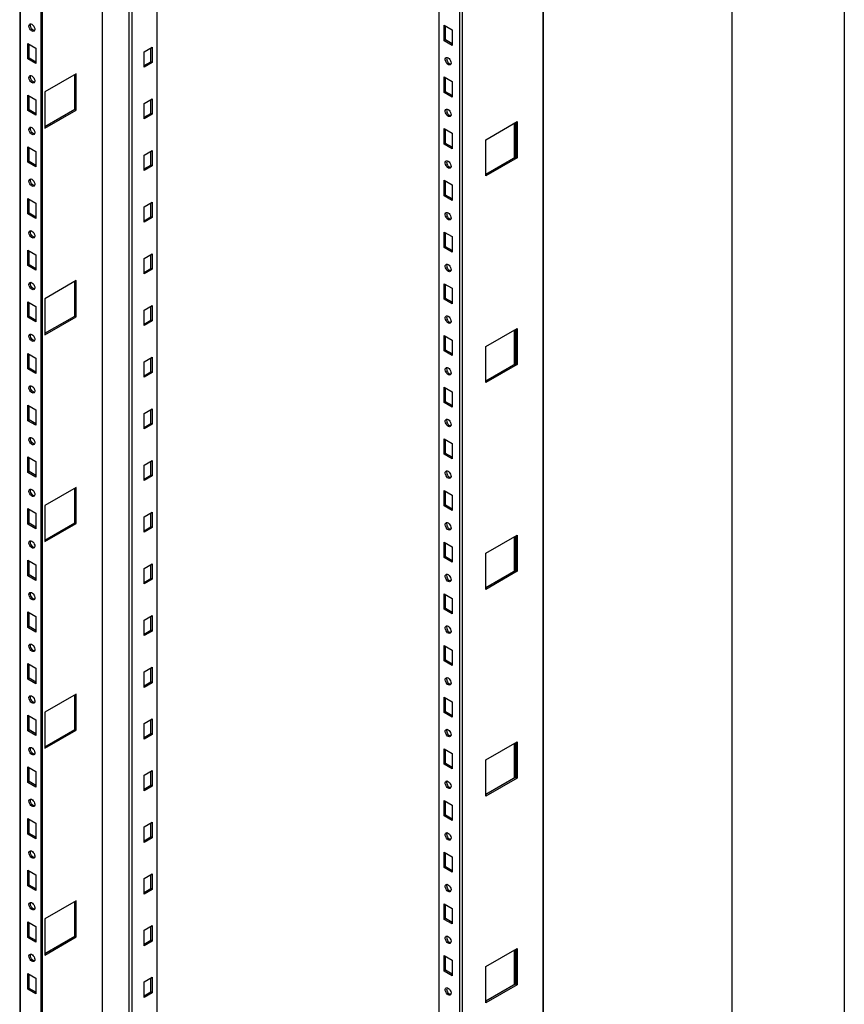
# Model space of a CAD drawing. Header units: millimetres. Extents: x 0 to 3912, y 0 to 3023.
# Tile 9 of 10: x 3260 to 3912, y 1467 to 2245. Entities that reach past the tile are written whole.
import ezdxf

# ---------------------------------------------------------------- set-up
doc = ezdxf.new("R2010")
doc.units = ezdxf.units.MM
doc.header["$LTSCALE"] = 14
doc.layers.add('TEXT', color=140, linetype='Continuous', lineweight=25)

msp = doc.modelspace()

# ---------------------------------------------------------------- linework, layer by layer
at = {"color": 7, "linetype": 'Continuous'}
msp.add_line((3911.63, 3022.64), (3911.63, 0.04), dxfattribs=at)
for p, q in [((3260.28, 2647.97), (3260.28, 1018.87)), ((3260.72, 2647.71), (3260.72, 1019.12)), ((3276.98, 2638.32), (3276.98, 1009.73)), ((3278.04, 2637.71), (3278.04, 1009.12)), ((3325.41, 2610.36), (3325.41, 1020.14)), ((3325.42, 2610.36), (3325.42, 1020.14)), ((3346.63, 1047.9), (3346.63, 2598.12)), ((3348.75, 2596.89), (3348.75, 1047.9)), ((3368.9, 1059.53), (3368.9, 2585.26)), ((3673.66, 819.1), (3673.66, 2523.42)), ((3674.1, 819.71), (3674.1, 2523.67)), ((3610.03, 782.36), (3610.03, 2488.93)), ((3591.64, 828.08), (3591.64, 2456.67)), ((3607.9, 818.69), (3607.9, 2452.59)), ((3595.53, 2228.65), (3595.53, 2240.9)), ((3595.53, 2240.9), (3601.89, 2237.23)), ((3596.59, 2229.27), (3596.59, 2240.29)), ((3601.89, 2237.23), (3601.89, 2224.98)), ((3266.72, 2226.58), (3273.09, 2222.91)), ((3266.72, 2214.33), (3266.72, 2226.58)), ((3267.78, 2214.95), (3267.78, 2225.97)), ((3596.59, 2229.27), (3595.53, 2228.65)), ((3601.89, 2224.98), (3595.53, 2228.65)), ((3601.89, 2226.21), (3596.59, 2229.27)), ((3273.09, 2222.91), (3273.09, 2210.66)), ((3358.65, 2220.04), (3365.01, 2223.72)), ((3358.65, 2207.8), (3358.65, 2220.04)), ((3363.95, 2212.08), (3363.95, 2223.11)), ((3365.01, 2223.72), (3365.01, 2211.47)), ((3267.78, 2214.95), (3266.72, 2214.33)), ((3273.09, 2210.66), (3266.72, 2214.33)), ((3273.09, 2211.88), (3267.78, 2214.95)), ((3358.65, 2209.02), (3363.95, 2212.08)), ((3365.01, 2211.47), (3358.65, 2207.8)), ((3365.01, 2211.47), (3363.95, 2212.08)), ((3304.91, 2202.49), (3280.16, 2188.2)), ((3303.85, 2174.52), (3303.85, 2201.88)), ((3304.91, 2173.91), (3304.91, 2202.49)), ((3595.53, 2187.83), (3595.53, 2200.08)), ((3595.53, 2200.08), (3601.89, 2196.4)), ((3596.59, 2188.44), (3596.59, 2199.46)), ((3601.89, 2196.4), (3601.89, 2184.15)), ((3266.72, 2185.76), (3273.09, 2182.08)), ((3266.72, 2173.51), (3266.72, 2185.76)), ((3280.16, 2188.2), (3280.16, 2159.62)), ((3596.59, 2188.44), (3595.53, 2187.83)), ((3601.89, 2184.15), (3595.53, 2187.83)), ((3601.89, 2185.38), (3596.59, 2188.44)), ((3267.78, 2174.12), (3267.78, 2185.14)), ((3273.09, 2182.08), (3273.09, 2169.83)), ((3358.65, 2179.22), (3365.01, 2182.89)), ((3358.65, 2166.97), (3358.65, 2179.22)), ((3363.95, 2171.26), (3363.95, 2182.28)), ((3365.01, 2182.89), (3365.01, 2170.64)), ((3267.78, 2174.12), (3266.72, 2173.51)), ((3273.09, 2169.83), (3266.72, 2173.51)), ((3273.09, 2171.06), (3267.78, 2174.12)), ((3280.16, 2160.85), (3303.85, 2174.52)), ((3280.16, 2159.62), (3304.91, 2173.91)), ((3304.91, 2173.91), (3303.85, 2174.52)), ((3358.65, 2168.19), (3363.95, 2171.26)), ((3365.01, 2170.64), (3358.65, 2166.97)), ((3365.01, 2170.64), (3363.95, 2171.26)), ((3628.41, 2150.47), (3653.16, 2164.76)), ((3650.95, 2163.48), (3650.95, 2136.13)), ((3651.39, 2163.74), (3651.39, 2136.38)), ((3652.1, 2164.14), (3652.1, 2136.79)), ((3653.16, 2164.76), (3653.16, 2136.18)), ((3595.53, 2147), (3595.53, 2159.25)), ((3595.53, 2159.25), (3601.89, 2155.57)), ((3596.59, 2147.61), (3596.59, 2158.64)), ((3601.89, 2155.57), (3601.89, 2143.33)), ((3596.59, 2147.61), (3595.53, 2147)), ((3601.89, 2143.33), (3595.53, 2147)), ((3601.89, 2144.55), (3596.59, 2147.61)), ((3628.41, 2121.89), (3628.41, 2150.47)), ((3266.72, 2144.93), (3273.09, 2141.25)), ((3266.72, 2132.68), (3266.72, 2144.93)), ((3267.78, 2133.29), (3267.78, 2144.32)), ((3273.09, 2141.25), (3273.09, 2129.01)), ((3358.65, 2138.39), (3365.01, 2142.06)), ((3363.95, 2130.43), (3363.95, 2141.45)), ((3365.01, 2142.06), (3365.01, 2129.82)), ((3267.78, 2133.29), (3266.72, 2132.68)), ((3273.09, 2129.01), (3266.72, 2132.68)), ((3273.09, 2130.23), (3267.78, 2133.29)), ((3358.65, 2126.14), (3358.65, 2138.39)), ((3652.1, 2136.79), (3628.41, 2123.12)), ((3653.16, 2136.18), (3628.41, 2121.89)), ((3652.1, 2136.79), (3653.16, 2136.18)), ((3358.65, 2127.37), (3363.95, 2130.43)), ((3365.01, 2129.82), (3358.65, 2126.14)), ((3365.01, 2129.82), (3363.95, 2130.43)), ((3595.53, 2106.17), (3595.53, 2118.42)), ((3595.53, 2118.42), (3601.89, 2114.75)), ((3596.59, 2106.79), (3596.59, 2117.81)), ((3601.89, 2114.75), (3601.89, 2102.5)), ((3266.72, 2104.1), (3273.09, 2100.43)), ((3266.72, 2091.85), (3266.72, 2104.1)), ((3267.78, 2092.47), (3267.78, 2103.49)), ((3273.09, 2100.43), (3273.09, 2088.18)), ((3358.65, 2097.56), (3365.01, 2101.24)), ((3363.95, 2089.6), (3363.95, 2100.62)), ((3365.01, 2101.24), (3365.01, 2088.99)), ((3596.59, 2106.79), (3595.53, 2106.17)), ((3601.89, 2102.5), (3595.53, 2106.17)), ((3601.89, 2103.72), (3596.59, 2106.79)), ((3267.78, 2092.47), (3266.72, 2091.85)), ((3273.09, 2089.4), (3267.78, 2092.47)), ((3358.65, 2085.32), (3358.65, 2097.56)), ((3273.09, 2088.18), (3266.72, 2091.85)), ((3358.65, 2086.54), (3363.95, 2089.6)), ((3365.01, 2088.99), (3358.65, 2085.32)), ((3365.01, 2088.99), (3363.95, 2089.6)), ((3595.53, 2065.35), (3595.53, 2077.59)), ((3595.53, 2077.59), (3601.89, 2073.92)), ((3596.59, 2065.96), (3596.59, 2076.98)), ((3601.89, 2073.92), (3601.89, 2061.67)), ((3266.72, 2063.27), (3273.09, 2059.6)), ((3266.72, 2051.03), (3266.72, 2063.27)), ((3267.78, 2051.64), (3267.78, 2062.66)), ((3596.59, 2065.96), (3595.53, 2065.35)), ((3601.89, 2061.67), (3595.53, 2065.35)), ((3601.89, 2062.9), (3596.59, 2065.96)), ((3273.09, 2059.6), (3273.09, 2047.35)), ((3358.65, 2056.74), (3365.01, 2060.41)), ((3358.65, 2044.49), (3358.65, 2056.74)), ((3363.95, 2048.77), (3363.95, 2059.8)), ((3365.01, 2060.41), (3365.01, 2048.16)), ((3267.78, 2051.64), (3266.72, 2051.03)), ((3273.09, 2047.35), (3266.72, 2051.03)), ((3273.09, 2048.58), (3267.78, 2051.64)), ((3358.65, 2045.71), (3363.95, 2048.77)), ((3365.01, 2048.16), (3358.65, 2044.49)), ((3365.01, 2048.16), (3363.95, 2048.77)), ((3304.91, 2039.18), (3280.16, 2024.89)), ((3303.85, 2011.21), (3303.85, 2038.57)), ((3304.91, 2010.6), (3304.91, 2039.18)), ((3595.53, 2024.52), (3595.53, 2036.77)), ((3595.53, 2036.77), (3601.89, 2033.09)), ((3596.59, 2025.13), (3596.59, 2036.16)), ((3601.89, 2033.09), (3601.89, 2020.85)), ((3266.72, 2022.45), (3273.09, 2018.77)), ((3266.72, 2010.2), (3266.72, 2022.45)), ((3280.16, 2024.89), (3280.16, 1996.32)), ((3596.59, 2025.13), (3595.53, 2024.52)), ((3601.89, 2020.85), (3595.53, 2024.52)), ((3601.89, 2022.07), (3596.59, 2025.13)), ((3267.78, 2010.81), (3267.78, 2021.83)), ((3273.09, 2018.77), (3273.09, 2006.53)), ((3358.65, 2015.91), (3365.01, 2019.58)), ((3358.65, 2003.66), (3358.65, 2015.91)), ((3363.95, 2007.95), (3363.95, 2018.97)), ((3365.01, 2019.58), (3365.01, 2007.33)), ((3267.78, 2010.81), (3266.72, 2010.2)), ((3273.09, 2006.53), (3266.72, 2010.2)), ((3273.09, 2007.75), (3267.78, 2010.81)), ((3280.16, 1997.54), (3303.85, 2011.21)), ((3280.16, 1996.32), (3304.91, 2010.6)), ((3304.91, 2010.6), (3303.85, 2011.21)), ((3358.65, 2004.89), (3363.95, 2007.95)), ((3365.01, 2007.33), (3358.65, 2003.66)), ((3365.01, 2007.33), (3363.95, 2007.95)), ((3628.41, 1987.16), (3653.16, 2001.45)), ((3650.95, 2000.18), (3650.95, 1972.82)), ((3651.39, 2000.43), (3651.39, 1973.08)), ((3652.1, 2000.84), (3652.1, 1973.48)), ((3653.16, 2001.45), (3653.16, 1972.87)), ((3595.53, 1983.69), (3595.53, 1995.94)), ((3595.53, 1995.94), (3601.89, 1992.27)), ((3596.59, 1984.3), (3596.59, 1995.33)), ((3601.89, 1992.27), (3601.89, 1980.02)), ((3596.59, 1984.3), (3595.53, 1983.69)), ((3601.89, 1980.02), (3595.53, 1983.69)), ((3601.89, 1981.24), (3596.59, 1984.3)), ((3628.41, 1958.58), (3628.41, 1987.16)), ((3266.72, 1981.62), (3273.09, 1977.95)), ((3266.72, 1969.37), (3266.72, 1981.62)), ((3267.78, 1969.98), (3267.78, 1981.01)), ((3273.09, 1977.95), (3273.09, 1965.7)), ((3358.65, 1975.08), (3365.01, 1978.76)), ((3363.95, 1967.12), (3363.95, 1978.14)), ((3365.01, 1978.76), (3365.01, 1966.51)), ((3267.78, 1969.98), (3266.72, 1969.37)), ((3273.09, 1965.7), (3266.72, 1969.37)), ((3273.09, 1966.92), (3267.78, 1969.98)), ((3358.65, 1962.83), (3358.65, 1975.08)), ((3652.1, 1973.48), (3628.41, 1959.81)), ((3653.16, 1972.87), (3628.41, 1958.58)), ((3652.1, 1973.48), (3653.16, 1972.87)), ((3358.65, 1964.06), (3363.95, 1967.12)), ((3365.01, 1966.51), (3358.65, 1962.83)), ((3365.01, 1966.51), (3363.95, 1967.12)), ((3595.53, 1942.87), (3595.53, 1955.11)), ((3595.53, 1955.11), (3601.89, 1951.44)), ((3596.59, 1943.48), (3596.59, 1954.5)), ((3601.89, 1951.44), (3601.89, 1939.19)), ((3266.72, 1940.79), (3273.09, 1937.12)), ((3266.72, 1928.54), (3266.72, 1940.79)), ((3267.78, 1929.16), (3267.78, 1940.18)), ((3273.09, 1937.12), (3273.09, 1924.87)), ((3358.65, 1934.26), (3365.01, 1937.93)), ((3363.95, 1926.29), (3363.95, 1937.32)), ((3365.01, 1937.93), (3365.01, 1925.68)), ((3596.59, 1943.48), (3595.53, 1942.87)), ((3601.89, 1939.19), (3595.53, 1942.87)), ((3601.89, 1940.42), (3596.59, 1943.48)), ((3267.78, 1929.16), (3266.72, 1928.54)), ((3273.09, 1926.1), (3267.78, 1929.16)), ((3358.65, 1922.01), (3358.65, 1934.26)), ((3273.09, 1924.87), (3266.72, 1928.54)), ((3358.65, 1923.23), (3363.95, 1926.29)), ((3365.01, 1925.68), (3358.65, 1922.01)), ((3365.01, 1925.68), (3363.95, 1926.29)), ((3595.53, 1902.04), (3595.53, 1914.29)), ((3595.53, 1914.29), (3601.89, 1910.61)), ((3596.59, 1902.65), (3596.59, 1913.67)), ((3601.89, 1910.61), (3601.89, 1898.36)), ((3266.72, 1899.97), (3273.09, 1896.29)), ((3266.72, 1887.72), (3266.72, 1899.97)), ((3267.78, 1888.33), (3267.78, 1899.35)), ((3596.59, 1902.65), (3595.53, 1902.04)), ((3601.89, 1898.36), (3595.53, 1902.04)), ((3601.89, 1899.59), (3596.59, 1902.65)), ((3273.09, 1896.29), (3273.09, 1884.04)), ((3358.65, 1893.43), (3365.01, 1897.1)), ((3358.65, 1881.18), (3358.65, 1893.43)), ((3363.95, 1885.47), (3363.95, 1896.49)), ((3365.01, 1897.1), (3365.01, 1884.85)), ((3267.78, 1888.33), (3266.72, 1887.72)), ((3273.09, 1884.04), (3266.72, 1887.72)), ((3273.09, 1885.27), (3267.78, 1888.33)), ((3358.65, 1882.4), (3363.95, 1885.47)), ((3365.01, 1884.85), (3358.65, 1881.18)), ((3365.01, 1884.85), (3363.95, 1885.47)), ((3304.91, 1875.87), (3280.16, 1861.59)), ((3303.85, 1847.91), (3303.85, 1875.26)), ((3304.91, 1847.29), (3304.91, 1875.87)), ((3595.53, 1861.21), (3595.53, 1873.46)), ((3595.53, 1873.46), (3601.89, 1869.79)), ((3596.59, 1861.82), (3596.59, 1872.85)), ((3601.89, 1869.79), (3601.89, 1857.54)), ((3266.72, 1859.14), (3273.09, 1855.47)), ((3266.72, 1846.89), (3266.72, 1859.14)), ((3280.16, 1861.59), (3280.16, 1833.01)), ((3596.59, 1861.82), (3595.53, 1861.21)), ((3601.89, 1857.54), (3595.53, 1861.21)), ((3601.89, 1858.76), (3596.59, 1861.82)), ((3267.78, 1847.5), (3267.78, 1858.53)), ((3273.09, 1855.47), (3273.09, 1843.22)), ((3358.65, 1852.6), (3365.01, 1856.27)), ((3358.65, 1840.35), (3358.65, 1852.6)), ((3363.95, 1844.64), (3363.95, 1855.66)), ((3365.01, 1856.27), (3365.01, 1844.03)), ((3267.78, 1847.5), (3266.72, 1846.89)), ((3273.09, 1843.22), (3266.72, 1846.89)), ((3273.09, 1844.44), (3267.78, 1847.5)), ((3280.16, 1834.23), (3303.85, 1847.91)), ((3280.16, 1833.01), (3304.91, 1847.29)), ((3304.91, 1847.29), (3303.85, 1847.91)), ((3358.65, 1841.58), (3363.95, 1844.64)), ((3365.01, 1844.03), (3358.65, 1840.35)), ((3365.01, 1844.03), (3363.95, 1844.64)), ((3628.41, 1823.85), (3653.16, 1838.14)), ((3650.95, 1836.87), (3650.95, 1809.51)), ((3651.39, 1837.12), (3651.39, 1809.77)), ((3652.1, 1837.53), (3652.1, 1810.17)), ((3653.16, 1838.14), (3653.16, 1809.56)), ((3595.53, 1820.38), (3595.53, 1832.63)), ((3595.53, 1832.63), (3601.89, 1828.96)), ((3596.59, 1821), (3596.59, 1832.02)), ((3601.89, 1828.96), (3601.89, 1816.71)), ((3596.59, 1821), (3595.53, 1820.38)), ((3601.89, 1816.71), (3595.53, 1820.38)), ((3601.89, 1817.93), (3596.59, 1821)), ((3628.41, 1795.27), (3628.41, 1823.85)), ((3266.72, 1818.31), (3273.09, 1814.64)), ((3266.72, 1806.06), (3266.72, 1818.31)), ((3267.78, 1806.68), (3267.78, 1817.7)), ((3273.09, 1814.64), (3273.09, 1802.39)), ((3358.65, 1811.77), (3365.01, 1815.45)), ((3363.95, 1803.81), (3363.95, 1814.84)), ((3365.01, 1815.45), (3365.01, 1803.2)), ((3267.78, 1806.68), (3266.72, 1806.06)), ((3273.09, 1802.39), (3266.72, 1806.06)), ((3273.09, 1803.61), (3267.78, 1806.68)), ((3358.65, 1799.53), (3358.65, 1811.77)), ((3652.1, 1810.17), (3628.41, 1796.5)), ((3653.16, 1809.56), (3628.41, 1795.27)), ((3652.1, 1810.17), (3653.16, 1809.56)), ((3358.65, 1800.75), (3363.95, 1803.81)), ((3365.01, 1803.2), (3358.65, 1799.53)), ((3365.01, 1803.2), (3363.95, 1803.81)), ((3595.53, 1779.56), (3595.53, 1791.81)), ((3595.53, 1791.81), (3601.89, 1788.13)), ((3596.59, 1780.17), (3596.59, 1791.19)), ((3601.89, 1788.13), (3601.89, 1775.88)), ((3266.72, 1777.48), (3273.09, 1773.81)), ((3266.72, 1765.24), (3266.72, 1777.48)), ((3267.78, 1765.85), (3267.78, 1776.87)), ((3273.09, 1773.81), (3273.09, 1761.56)), ((3358.65, 1770.95), (3365.01, 1774.62)), ((3363.95, 1762.98), (3363.95, 1774.01)), ((3365.01, 1774.62), (3365.01, 1762.37)), ((3596.59, 1780.17), (3595.53, 1779.56)), ((3601.89, 1775.88), (3595.53, 1779.56)), ((3601.89, 1777.11), (3596.59, 1780.17)), ((3267.78, 1765.85), (3266.72, 1765.24)), ((3273.09, 1762.79), (3267.78, 1765.85)), ((3358.65, 1758.7), (3358.65, 1770.95)), ((3273.09, 1761.56), (3266.72, 1765.24)), ((3358.65, 1759.92), (3363.95, 1762.98)), ((3365.01, 1762.37), (3358.65, 1758.7)), ((3365.01, 1762.37), (3363.95, 1762.98)), ((3595.53, 1738.73), (3595.53, 1750.98)), ((3595.53, 1750.98), (3601.89, 1747.3)), ((3596.59, 1739.34), (3596.59, 1750.37)), ((3601.89, 1747.3), (3601.89, 1735.06)), ((3266.72, 1736.66), (3273.09, 1732.98)), ((3266.72, 1724.41), (3266.72, 1736.66)), ((3267.78, 1725.02), (3267.78, 1736.05)), ((3596.59, 1739.34), (3595.53, 1738.73)), ((3601.89, 1735.06), (3595.53, 1738.73)), ((3601.89, 1736.28), (3596.59, 1739.34)), ((3273.09, 1732.98), (3273.09, 1720.74)), ((3358.65, 1730.12), (3365.01, 1733.79)), ((3358.65, 1717.87), (3358.65, 1730.12)), ((3363.95, 1722.16), (3363.95, 1733.18)), ((3365.01, 1733.79), (3365.01, 1721.55)), ((3267.78, 1725.02), (3266.72, 1724.41)), ((3273.09, 1720.74), (3266.72, 1724.41)), ((3273.09, 1721.96), (3267.78, 1725.02)), ((3358.65, 1719.1), (3363.95, 1722.16)), ((3365.01, 1721.55), (3358.65, 1717.87)), ((3365.01, 1721.55), (3363.95, 1722.16)), ((3304.91, 1712.57), (3280.16, 1698.28)), ((3303.85, 1684.6), (3303.85, 1711.95)), ((3304.91, 1683.99), (3304.91, 1712.57)), ((3595.53, 1697.9), (3595.53, 1710.15)), ((3595.53, 1710.15), (3601.89, 1706.48)), ((3596.59, 1698.52), (3596.59, 1709.54)), ((3601.89, 1706.48), (3601.89, 1694.23)), ((3266.72, 1695.83), (3273.09, 1692.16)), ((3266.72, 1683.58), (3266.72, 1695.83)), ((3280.16, 1698.28), (3280.16, 1669.7)), ((3596.59, 1698.52), (3595.53, 1697.9)), ((3601.89, 1694.23), (3595.53, 1697.9)), ((3601.89, 1695.45), (3596.59, 1698.52)), ((3267.78, 1684.19), (3267.78, 1695.22)), ((3273.09, 1692.16), (3273.09, 1679.91)), ((3358.65, 1689.29), (3365.01, 1692.97)), ((3358.65, 1677.04), (3358.65, 1689.29)), ((3363.95, 1681.33), (3363.95, 1692.35)), ((3365.01, 1692.97), (3365.01, 1680.72)), ((3267.78, 1684.19), (3266.72, 1683.58)), ((3273.09, 1679.91), (3266.72, 1683.58)), ((3273.09, 1681.13), (3267.78, 1684.19)), ((3280.16, 1670.92), (3303.85, 1684.6)), ((3280.16, 1669.7), (3304.91, 1683.99)), ((3304.91, 1683.99), (3303.85, 1684.6)), ((3358.65, 1678.27), (3363.95, 1681.33)), ((3365.01, 1680.72), (3358.65, 1677.04)), ((3365.01, 1680.72), (3363.95, 1681.33)), ((3628.41, 1660.55), (3653.16, 1674.83)), ((3650.95, 1673.56), (3650.95, 1646.2)), ((3651.39, 1673.81), (3651.39, 1646.46)), ((3652.1, 1674.22), (3652.1, 1646.87)), ((3653.16, 1674.83), (3653.16, 1646.25)), ((3595.53, 1657.08), (3595.53, 1669.32)), ((3595.53, 1669.32), (3601.89, 1665.65)), ((3596.59, 1657.69), (3596.59, 1668.71)), ((3601.89, 1665.65), (3601.89, 1653.4)), ((3596.59, 1657.69), (3595.53, 1657.08)), ((3601.89, 1653.4), (3595.53, 1657.08)), ((3601.89, 1654.63), (3596.59, 1657.69)), ((3628.41, 1631.97), (3628.41, 1660.55)), ((3266.72, 1655), (3273.09, 1651.33)), ((3266.72, 1642.76), (3266.72, 1655)), ((3267.78, 1643.37), (3267.78, 1654.39)), ((3273.09, 1651.33), (3273.09, 1639.08)), ((3358.65, 1648.47), (3365.01, 1652.14)), ((3363.95, 1640.5), (3363.95, 1651.53)), ((3365.01, 1652.14), (3365.01, 1639.89)), ((3267.78, 1643.37), (3266.72, 1642.76)), ((3273.09, 1639.08), (3266.72, 1642.76)), ((3273.09, 1640.31), (3267.78, 1643.37)), ((3358.65, 1636.22), (3358.65, 1648.47)), ((3652.1, 1646.87), (3628.41, 1633.19)), ((3653.16, 1646.25), (3628.41, 1631.97)), ((3652.1, 1646.87), (3653.16, 1646.25)), ((3358.65, 1637.44), (3363.95, 1640.5)), ((3365.01, 1639.89), (3358.65, 1636.22)), ((3365.01, 1639.89), (3363.95, 1640.5)), ((3595.53, 1628.5), (3601.89, 1624.82)), ((3595.53, 1616.25), (3595.53, 1628.5)), ((3596.59, 1616.86), (3596.59, 1627.88)), ((3601.89, 1624.82), (3601.89, 1612.58)), ((3266.72, 1614.18), (3273.09, 1610.5)), ((3266.72, 1601.93), (3266.72, 1614.18)), ((3267.78, 1602.54), (3267.78, 1613.56)), ((3273.09, 1610.5), (3273.09, 1598.25)), ((3358.65, 1607.64), (3365.01, 1611.31)), ((3363.95, 1599.68), (3363.95, 1610.7)), ((3365.01, 1611.31), (3365.01, 1599.06)), ((3596.59, 1616.86), (3595.53, 1616.25)), ((3601.89, 1612.58), (3595.53, 1616.25)), ((3601.89, 1613.8), (3596.59, 1616.86)), ((3267.78, 1602.54), (3266.72, 1601.93)), ((3273.09, 1599.48), (3267.78, 1602.54)), ((3358.65, 1595.39), (3358.65, 1607.64)), ((3273.09, 1598.25), (3266.72, 1601.93)), ((3358.65, 1596.62), (3363.95, 1599.68)), ((3365.01, 1599.06), (3358.65, 1595.39)), ((3365.01, 1599.06), (3363.95, 1599.68)), ((3595.53, 1587.67), (3601.89, 1584)), ((3595.53, 1575.42), (3595.53, 1587.67)), ((3596.59, 1576.03), (3596.59, 1587.06)), ((3601.89, 1584), (3601.89, 1571.75)), ((3266.72, 1573.35), (3273.09, 1569.68)), ((3266.72, 1561.1), (3266.72, 1573.35)), ((3267.78, 1561.71), (3267.78, 1572.74)), ((3596.59, 1576.03), (3595.53, 1575.42)), ((3601.89, 1571.75), (3595.53, 1575.42)), ((3601.89, 1572.97), (3596.59, 1576.03)), ((3273.09, 1569.68), (3273.09, 1557.43)), ((3358.65, 1566.81), (3365.01, 1570.49)), ((3358.65, 1554.56), (3358.65, 1566.81)), ((3363.95, 1558.85), (3363.95, 1569.87)), ((3365.01, 1570.49), (3365.01, 1558.24)), ((3267.78, 1561.71), (3266.72, 1561.1)), ((3273.09, 1557.43), (3266.72, 1561.1)), ((3273.09, 1558.65), (3267.78, 1561.71)), ((3358.65, 1555.79), (3363.95, 1558.85)), ((3365.01, 1558.24), (3358.65, 1554.56)), ((3365.01, 1558.24), (3363.95, 1558.85)), ((3304.91, 1549.26), (3280.16, 1534.97)), ((3303.85, 1521.29), (3303.85, 1548.64)), ((3304.91, 1520.68), (3304.91, 1549.26)), ((3595.53, 1546.84), (3601.89, 1543.17)), ((3595.53, 1534.59), (3595.53, 1546.84)), ((3596.59, 1535.21), (3596.59, 1546.23)), ((3601.89, 1543.17), (3601.89, 1530.92)), ((3266.72, 1532.52), (3273.09, 1528.85)), ((3266.72, 1520.27), (3266.72, 1532.52)), ((3280.16, 1534.97), (3280.16, 1506.39)), ((3596.59, 1535.21), (3595.53, 1534.59)), ((3601.89, 1530.92), (3595.53, 1534.59)), ((3601.89, 1532.15), (3596.59, 1535.21)), ((3267.78, 1520.89), (3267.78, 1531.91)), ((3273.09, 1528.85), (3273.09, 1516.6)), ((3358.65, 1525.98), (3365.01, 1529.66)), ((3358.65, 1513.74), (3358.65, 1525.98)), ((3363.95, 1518.02), (3363.95, 1529.05)), ((3365.01, 1529.66), (3365.01, 1517.41)), ((3267.78, 1520.89), (3266.72, 1520.27)), ((3273.09, 1516.6), (3266.72, 1520.27)), ((3273.09, 1517.83), (3267.78, 1520.89)), ((3280.16, 1507.62), (3303.85, 1521.29)), ((3280.16, 1506.39), (3304.91, 1520.68)), ((3304.91, 1520.68), (3303.85, 1521.29)), ((3358.65, 1514.96), (3363.95, 1518.02)), ((3365.01, 1517.41), (3358.65, 1513.74)), ((3365.01, 1517.41), (3363.95, 1518.02)), ((3628.41, 1497.24), (3653.16, 1511.52)), ((3650.95, 1510.25), (3650.95, 1482.9)), ((3651.39, 1510.5), (3651.39, 1483.15)), ((3652.1, 1510.91), (3652.1, 1483.56)), ((3653.16, 1511.52), (3653.16, 1482.95)), ((3595.53, 1506.02), (3601.89, 1502.34)), ((3595.53, 1493.77), (3595.53, 1506.02)), ((3596.59, 1494.38), (3596.59, 1505.4)), ((3601.89, 1502.34), (3601.89, 1490.09)), ((3596.59, 1494.38), (3595.53, 1493.77)), ((3601.89, 1490.09), (3595.53, 1493.77)), ((3601.89, 1491.32), (3596.59, 1494.38)), ((3628.41, 1468.66), (3628.41, 1497.24)), ((3266.72, 1491.7), (3273.09, 1488.02)), ((3266.72, 1479.45), (3266.72, 1491.7)), ((3267.78, 1480.06), (3267.78, 1491.08)), ((3273.09, 1488.02), (3273.09, 1475.77)), ((3358.65, 1485.16), (3365.01, 1488.83)), ((3363.95, 1477.2), (3363.95, 1488.22)), ((3365.01, 1488.83), (3365.01, 1476.58)), ((3267.78, 1480.06), (3266.72, 1479.45)), ((3273.09, 1475.77), (3266.72, 1479.45)), ((3273.09, 1477), (3267.78, 1480.06)), ((3358.65, 1472.91), (3358.65, 1485.16)), ((3652.1, 1483.56), (3628.41, 1469.88)), ((3653.16, 1482.95), (3628.41, 1468.66)), ((3652.1, 1483.56), (3653.16, 1482.95)), ((3358.65, 1474.13), (3363.95, 1477.2)), ((3365.01, 1476.58), (3358.65, 1472.91)), ((3365.01, 1476.58), (3363.95, 1477.2))]:
    msp.add_line(p, q)
at = {"flags": 128}
for points in [[(3269.91, 2241.69), (3270.65, 2241.11), (3271.32, 2240.31), (3271.83, 2239.38), (3272.13, 2238.4), (3272.2, 2237.49), (3272.01, 2236.75), (3271.6, 2236.26), (3271, 2236.07), (3270.28, 2236.2), (3269.53, 2236.64), (3268.81, 2237.33), (3268.22, 2238.21), (3267.8, 2239.18), (3267.62, 2240.14), (3267.68, 2240.97), (3267.98, 2241.6), (3268.49, 2241.94), (3269.16, 2241.98), (3269.91, 2241.69)], [(3270.97, 2236.99), (3270.22, 2237.57), (3269.56, 2238.37), (3269.04, 2239.31), (3268.74, 2240.28), (3268.68, 2241.19), (3268.86, 2241.93), (3268.9, 2242)], [(3271.97, 2236.68), (3271.71, 2236.71), (3270.97, 2236.99)], [(3598.71, 2215.18), (3599.46, 2214.61), (3600.12, 2213.81), (3600.63, 2212.87), (3600.94, 2211.89), (3601, 2210.99), (3600.82, 2210.25), (3600.4, 2209.75), (3599.8, 2209.56), (3599.09, 2209.69), (3598.33, 2210.13), (3597.62, 2210.83), (3597.02, 2211.71), (3596.61, 2212.68), (3596.42, 2213.63), (3596.48, 2214.47), (3596.79, 2215.09), (3597.3, 2215.44), (3597.96, 2215.47), (3598.71, 2215.18)], [(3269.91, 2200.86), (3270.65, 2200.29), (3271.32, 2199.49), (3271.83, 2198.55), (3272.13, 2197.57), (3272.2, 2196.67), (3272.01, 2195.93), (3271.6, 2195.43), (3271, 2195.24), (3270.28, 2195.37), (3269.53, 2195.81), (3268.81, 2196.51), (3268.22, 2197.39), (3267.8, 2198.36), (3267.62, 2199.31), (3267.68, 2200.15), (3267.98, 2200.77), (3268.49, 2201.12), (3269.16, 2201.15), (3269.91, 2200.86)], [(3270.97, 2196.17), (3270.22, 2196.74), (3269.56, 2197.54), (3269.04, 2198.48), (3268.74, 2199.45), (3268.68, 2200.36), (3268.86, 2201.1), (3268.9, 2201.17)], [(3271.97, 2195.85), (3271.71, 2195.88), (3270.97, 2196.17)], [(3598.71, 2174.35), (3599.46, 2173.78), (3600.12, 2172.98), (3600.63, 2172.04), (3600.94, 2171.07), (3601, 2170.16), (3600.82, 2169.42), (3600.4, 2168.93), (3599.8, 2168.74), (3599.09, 2168.87), (3598.33, 2169.3), (3597.62, 2170), (3597.02, 2170.88), (3596.61, 2171.85), (3596.42, 2172.8), (3596.48, 2173.64), (3596.79, 2174.26), (3597.3, 2174.61), (3597.96, 2174.64), (3598.71, 2174.35)], [(3269.91, 2160.03), (3270.65, 2159.46), (3271.32, 2158.66), (3271.83, 2157.72), (3272.13, 2156.75), (3272.2, 2155.84), (3272.01, 2155.1), (3271.6, 2154.61), (3271, 2154.42), (3270.28, 2154.54), (3269.53, 2154.98), (3268.81, 2155.68), (3268.22, 2156.56), (3267.8, 2157.53), (3267.62, 2158.48), (3267.68, 2159.32), (3267.98, 2159.94), (3268.49, 2160.29), (3269.16, 2160.32), (3269.91, 2160.03)], [(3270.97, 2155.34), (3270.22, 2155.91), (3269.56, 2156.71), (3269.04, 2157.65), (3268.74, 2158.63), (3268.68, 2159.53), (3268.86, 2160.27), (3268.9, 2160.35)], [(3271.97, 2155.03), (3271.71, 2155.05), (3270.97, 2155.34)], [(3598.71, 2133.53), (3599.46, 2132.95), (3600.12, 2132.15), (3600.63, 2131.21), (3600.94, 2130.24), (3601, 2129.33), (3600.82, 2128.59), (3600.4, 2128.1), (3599.8, 2127.91), (3599.09, 2128.04), (3598.33, 2128.47), (3597.62, 2129.17), (3597.02, 2130.05), (3596.61, 2131.02), (3596.42, 2131.98), (3596.48, 2132.81), (3596.79, 2133.44), (3597.3, 2133.78), (3597.96, 2133.81), (3598.71, 2133.53)], [(3269.91, 2119.21), (3270.65, 2118.63), (3271.32, 2117.83), (3271.83, 2116.89), (3272.13, 2115.92), (3272.2, 2115.01), (3272.01, 2114.27), (3271.6, 2113.78), (3271, 2113.59), (3270.28, 2113.72), (3269.53, 2114.15), (3268.81, 2114.85), (3268.22, 2115.73), (3267.8, 2116.7), (3267.62, 2117.66), (3267.68, 2118.49), (3267.98, 2119.12), (3268.49, 2119.46), (3269.16, 2119.49), (3269.91, 2119.21)], [(3270.97, 2114.51), (3270.22, 2115.09), (3269.56, 2115.89), (3269.04, 2116.83), (3268.74, 2117.8), (3268.68, 2118.71), (3268.86, 2119.45), (3268.9, 2119.52)], [(3271.97, 2114.2), (3271.71, 2114.23), (3270.97, 2114.51)], [(3598.71, 2092.7), (3599.46, 2092.13), (3600.12, 2091.33), (3600.63, 2090.39), (3600.94, 2089.41), (3601, 2088.51), (3600.82, 2087.77), (3600.4, 2087.27), (3599.8, 2087.08), (3599.09, 2087.21), (3598.33, 2087.65), (3597.62, 2088.34), (3597.02, 2089.23), (3596.61, 2090.2), (3596.42, 2091.15), (3596.48, 2091.98), (3596.79, 2092.61), (3597.3, 2092.96), (3597.96, 2092.99), (3598.71, 2092.7)], [(3269.91, 2078.38), (3270.65, 2077.81), (3271.32, 2077.01), (3271.83, 2076.07), (3272.13, 2075.09), (3272.2, 2074.19), (3272.01, 2073.45), (3271.6, 2072.95), (3271, 2072.76), (3270.28, 2072.89), (3269.53, 2073.33), (3268.81, 2074.02), (3268.22, 2074.91), (3267.8, 2075.88), (3267.62, 2076.83), (3267.68, 2077.66), (3267.98, 2078.29), (3268.49, 2078.64), (3269.16, 2078.67), (3269.91, 2078.38)], [(3270.97, 2073.69), (3270.22, 2074.26), (3269.56, 2075.06), (3269.04, 2076), (3268.74, 2076.97), (3268.68, 2077.88), (3268.86, 2078.62), (3268.9, 2078.69)], [(3271.97, 2073.37), (3271.71, 2073.4), (3270.97, 2073.69)], [(3598.71, 2051.87), (3599.46, 2051.3), (3600.12, 2050.5), (3600.63, 2049.56), (3600.94, 2048.59), (3601, 2047.68), (3600.82, 2046.94), (3600.4, 2046.45), (3599.8, 2046.25), (3599.09, 2046.38), (3598.33, 2046.82), (3597.62, 2047.52), (3597.02, 2048.4), (3596.61, 2049.37), (3596.42, 2050.32), (3596.48, 2051.16), (3596.79, 2051.78), (3597.3, 2052.13), (3597.96, 2052.16), (3598.71, 2051.87)], [(3269.91, 2037.55), (3270.65, 2036.98), (3271.32, 2036.18), (3271.83, 2035.24), (3272.13, 2034.27), (3272.2, 2033.36), (3272.01, 2032.62), (3271.6, 2032.13), (3271, 2031.93), (3270.28, 2032.06), (3269.53, 2032.5), (3268.81, 2033.2), (3268.22, 2034.08), (3267.8, 2035.05), (3267.62, 2036), (3267.68, 2036.84), (3267.98, 2037.46), (3268.49, 2037.81), (3269.16, 2037.84), (3269.91, 2037.55)], [(3270.97, 2032.86), (3270.22, 2033.43), (3269.56, 2034.23), (3269.04, 2035.17), (3268.74, 2036.15), (3268.68, 2037.05), (3268.86, 2037.79), (3268.9, 2037.87)], [(3271.97, 2032.55), (3271.71, 2032.57), (3270.97, 2032.86)], [(3598.71, 2011.05), (3599.46, 2010.47), (3600.12, 2009.67), (3600.63, 2008.73), (3600.94, 2007.76), (3601, 2006.85), (3600.82, 2006.11), (3600.4, 2005.62), (3599.8, 2005.43), (3599.09, 2005.56), (3598.33, 2005.99), (3597.62, 2006.69), (3597.02, 2007.57), (3596.61, 2008.54), (3596.42, 2009.5), (3596.48, 2010.33), (3596.79, 2010.95), (3597.3, 2011.3), (3597.96, 2011.33), (3598.71, 2011.05)], [(3269.91, 1996.73), (3270.65, 1996.15), (3271.32, 1995.35), (3271.83, 1994.41), (3272.13, 1993.44), (3272.2, 1992.53), (3272.01, 1991.79), (3271.6, 1991.3), (3271, 1991.11), (3270.28, 1991.24), (3269.53, 1991.67), (3268.81, 1992.37), (3268.22, 1993.25), (3267.8, 1994.22), (3267.62, 1995.18), (3267.68, 1996.01), (3267.98, 1996.63), (3268.49, 1996.98), (3269.16, 1997.01), (3269.91, 1996.73)], [(3270.97, 1992.03), (3270.22, 1992.61), (3269.56, 1993.41), (3269.04, 1994.34), (3268.74, 1995.32), (3268.68, 1996.23), (3268.86, 1996.97), (3268.9, 1997.04)], [(3271.97, 1991.72), (3271.71, 1991.74), (3270.97, 1992.03)], [(3598.71, 1970.22), (3599.46, 1969.65), (3600.12, 1968.85), (3600.63, 1967.91), (3600.94, 1966.93), (3601, 1966.02), (3600.82, 1965.28), (3600.4, 1964.79), (3599.8, 1964.6), (3599.09, 1964.73), (3598.33, 1965.17), (3597.62, 1965.86), (3597.02, 1966.74), (3596.61, 1967.71), (3596.42, 1968.67), (3596.48, 1969.5), (3596.79, 1970.13), (3597.3, 1970.47), (3597.96, 1970.51), (3598.71, 1970.22)], [(3269.91, 1955.9), (3270.65, 1955.32), (3271.32, 1954.52), (3271.83, 1953.59), (3272.13, 1952.61), (3272.2, 1951.7), (3272.01, 1950.96), (3271.6, 1950.47), (3271, 1950.28), (3270.28, 1950.41), (3269.53, 1950.85), (3268.81, 1951.54), (3268.22, 1952.42), (3267.8, 1953.39), (3267.62, 1954.35), (3267.68, 1955.18), (3267.98, 1955.81), (3268.49, 1956.15), (3269.16, 1956.19), (3269.91, 1955.9)], [(3270.97, 1951.2), (3270.22, 1951.78), (3269.56, 1952.58), (3269.04, 1953.52), (3268.74, 1954.49), (3268.68, 1955.4), (3268.86, 1956.14), (3268.9, 1956.21)], [(3271.97, 1950.89), (3271.71, 1950.92), (3270.97, 1951.2)], [(3598.71, 1929.39), (3599.46, 1928.82), (3600.12, 1928.02), (3600.63, 1927.08), (3600.94, 1926.1), (3601, 1925.2), (3600.82, 1924.46), (3600.4, 1923.97), (3599.8, 1923.77), (3599.09, 1923.9), (3598.33, 1924.34), (3597.62, 1925.04), (3597.02, 1925.92), (3596.61, 1926.89), (3596.42, 1927.84), (3596.48, 1928.68), (3596.79, 1929.3), (3597.3, 1929.65), (3597.96, 1929.68), (3598.71, 1929.39)], [(3269.91, 1915.07), (3270.65, 1914.5), (3271.32, 1913.7), (3271.83, 1912.76), (3272.13, 1911.78), (3272.2, 1910.88), (3272.01, 1910.14), (3271.6, 1909.65), (3271, 1909.45), (3270.28, 1909.58), (3269.53, 1910.02), (3268.81, 1910.72), (3268.22, 1911.6), (3267.8, 1912.57), (3267.62, 1913.52), (3267.68, 1914.36), (3267.98, 1914.98), (3268.49, 1915.33), (3269.16, 1915.36), (3269.91, 1915.07)], [(3270.97, 1910.38), (3270.22, 1910.95), (3269.56, 1911.75), (3269.04, 1912.69), (3268.74, 1913.67), (3268.68, 1914.57), (3268.86, 1915.31), (3268.9, 1915.39)], [(3271.97, 1910.06), (3271.71, 1910.09), (3270.97, 1910.38)], [(3598.71, 1888.57), (3599.46, 1887.99), (3600.12, 1887.19), (3600.63, 1886.25), (3600.94, 1885.28), (3601, 1884.37), (3600.82, 1883.63), (3600.4, 1883.14), (3599.8, 1882.95), (3599.09, 1883.08), (3598.33, 1883.51), (3597.62, 1884.21), (3597.02, 1885.09), (3596.61, 1886.06), (3596.42, 1887.01), (3596.48, 1887.85), (3596.79, 1888.47), (3597.3, 1888.82), (3597.96, 1888.85), (3598.71, 1888.57)], [(3269.91, 1874.25), (3270.65, 1873.67), (3271.32, 1872.87), (3271.83, 1871.93), (3272.13, 1870.96), (3272.2, 1870.05), (3272.01, 1869.31), (3271.6, 1868.82), (3271, 1868.63), (3270.28, 1868.76), (3269.53, 1869.19), (3268.81, 1869.89), (3268.22, 1870.77), (3267.8, 1871.74), (3267.62, 1872.69), (3267.68, 1873.53), (3267.98, 1874.15), (3268.49, 1874.5), (3269.16, 1874.53), (3269.91, 1874.25)], [(3270.97, 1869.55), (3270.22, 1870.12), (3269.56, 1870.92), (3269.04, 1871.86), (3268.74, 1872.84), (3268.68, 1873.75), (3268.86, 1874.48), (3268.9, 1874.56)], [(3271.97, 1869.24), (3271.71, 1869.26), (3270.97, 1869.55)], [(3598.71, 1847.74), (3599.46, 1847.16), (3600.12, 1846.36), (3600.63, 1845.43), (3600.94, 1844.45), (3601, 1843.54), (3600.82, 1842.8), (3600.4, 1842.31), (3599.8, 1842.12), (3599.09, 1842.25), (3598.33, 1842.69), (3597.62, 1843.38), (3597.02, 1844.26), (3596.61, 1845.23), (3596.42, 1846.19), (3596.48, 1847.02), (3596.79, 1847.65), (3597.3, 1847.99), (3597.96, 1848.03), (3598.71, 1847.74)], [(3269.91, 1833.42), (3270.65, 1832.84), (3271.32, 1832.04), (3271.83, 1831.11), (3272.13, 1830.13), (3272.2, 1829.22), (3272.01, 1828.48), (3271.6, 1827.99), (3271, 1827.8), (3270.28, 1827.93), (3269.53, 1828.37), (3268.81, 1829.06), (3268.22, 1829.94), (3267.8, 1830.91), (3267.62, 1831.87), (3267.68, 1832.7), (3267.98, 1833.33), (3268.49, 1833.67), (3269.16, 1833.71), (3269.91, 1833.42)], [(3270.97, 1828.72), (3270.22, 1829.3), (3269.56, 1830.1), (3269.04, 1831.04), (3268.74, 1832.01), (3268.68, 1832.92), (3268.86, 1833.66), (3268.9, 1833.73)], [(3271.97, 1828.41), (3271.71, 1828.44), (3270.97, 1828.72)], [(3598.71, 1806.91), (3599.46, 1806.34), (3600.12, 1805.54), (3600.63, 1804.6), (3600.94, 1803.62), (3601, 1802.72), (3600.82, 1801.98), (3600.4, 1801.48), (3599.8, 1801.29), (3599.09, 1801.42), (3598.33, 1801.86), (3597.62, 1802.56), (3597.02, 1803.44), (3596.61, 1804.41), (3596.42, 1805.36), (3596.48, 1806.2), (3596.79, 1806.82), (3597.3, 1807.17), (3597.96, 1807.2), (3598.71, 1806.91)], [(3269.91, 1787.28), (3269.16, 1787.86), (3268.49, 1788.66), (3267.98, 1789.6), (3267.68, 1790.57), (3267.62, 1791.48), (3267.8, 1792.22), (3268.22, 1792.71), (3268.81, 1792.9), (3269.53, 1792.77), (3270.28, 1792.34), (3271, 1791.64), (3271.6, 1790.76), (3272.01, 1789.79), (3272.2, 1788.83), (3272.13, 1788), (3271.83, 1787.38), (3271.32, 1787.03), (3270.65, 1787), (3269.91, 1787.28)], [(3270.97, 1787.9), (3270.22, 1788.47), (3269.56, 1789.27), (3269.04, 1790.21), (3268.74, 1791.18), (3268.68, 1792.09), (3268.86, 1792.83), (3268.9, 1792.9)], [(3271.97, 1787.58), (3271.71, 1787.61), (3270.97, 1787.9)], [(3598.71, 1766.08), (3599.46, 1765.51), (3600.12, 1764.71), (3600.63, 1763.77), (3600.94, 1762.8), (3601, 1761.89), (3600.82, 1761.15), (3600.4, 1760.66), (3599.8, 1760.47), (3599.09, 1760.59), (3598.33, 1761.03), (3597.62, 1761.73), (3597.02, 1762.61), (3596.61, 1763.58), (3596.42, 1764.53), (3596.48, 1765.37), (3596.79, 1765.99), (3597.3, 1766.34), (3597.96, 1766.37), (3598.71, 1766.08)], [(3269.91, 1746.46), (3269.16, 1747.03), (3268.49, 1747.83), (3267.98, 1748.77), (3267.68, 1749.74), (3267.62, 1750.65), (3267.8, 1751.39), (3268.22, 1751.88), (3268.81, 1752.08), (3269.53, 1751.95), (3270.28, 1751.51), (3271, 1750.81), (3271.6, 1749.93), (3272.01, 1748.96), (3272.2, 1748.01), (3272.13, 1747.17), (3271.83, 1746.55), (3271.32, 1746.2), (3270.65, 1746.17), (3269.91, 1746.46)], [(3270.97, 1747.07), (3270.22, 1747.64), (3269.56, 1748.44), (3269.04, 1749.38), (3268.74, 1750.36), (3268.68, 1751.26), (3268.86, 1752), (3268.9, 1752.08)], [(3271.97, 1746.76), (3271.71, 1746.78), (3270.97, 1747.07)], [(3598.71, 1725.26), (3599.46, 1724.68), (3600.12, 1723.88), (3600.63, 1722.94), (3600.94, 1721.97), (3601, 1721.06), (3600.82, 1720.32), (3600.4, 1719.83), (3599.8, 1719.64), (3599.09, 1719.77), (3598.33, 1720.2), (3597.62, 1720.9), (3597.02, 1721.78), (3596.61, 1722.75), (3596.42, 1723.71), (3596.48, 1724.54), (3596.79, 1725.17), (3597.3, 1725.51), (3597.96, 1725.54), (3598.71, 1725.26)], [(3269.91, 1705.63), (3269.16, 1706.2), (3268.49, 1707), (3267.98, 1707.94), (3267.68, 1708.92), (3267.62, 1709.82), (3267.8, 1710.56), (3268.22, 1711.06), (3268.81, 1711.25), (3269.53, 1711.12), (3270.28, 1710.68), (3271, 1709.99), (3271.6, 1709.1), (3272.01, 1708.13), (3272.2, 1707.18), (3272.13, 1706.35), (3271.83, 1705.72), (3271.32, 1705.37), (3270.65, 1705.34), (3269.91, 1705.63)], [(3270.97, 1706.24), (3270.22, 1706.82), (3269.56, 1707.62), (3269.04, 1708.55), (3268.74, 1709.53), (3268.68, 1710.44), (3268.86, 1711.18), (3268.9, 1711.25)], [(3271.97, 1705.93), (3271.71, 1705.95), (3270.97, 1706.24)], [(3598.71, 1684.43), (3599.46, 1683.86), (3600.12, 1683.06), (3600.63, 1682.12), (3600.94, 1681.14), (3601, 1680.24), (3600.82, 1679.5), (3600.4, 1679), (3599.8, 1678.81), (3599.09, 1678.94), (3598.33, 1679.38), (3597.62, 1680.07), (3597.02, 1680.96), (3596.61, 1681.93), (3596.42, 1682.88), (3596.48, 1683.71), (3596.79, 1684.34), (3597.3, 1684.69), (3597.96, 1684.72), (3598.71, 1684.43)], [(3269.91, 1664.8), (3269.16, 1665.38), (3268.49, 1666.18), (3267.98, 1667.12), (3267.68, 1668.09), (3267.62, 1669), (3267.8, 1669.74), (3268.22, 1670.23), (3268.81, 1670.42), (3269.53, 1670.29), (3270.28, 1669.86), (3271, 1669.16), (3271.6, 1668.28), (3272.01, 1667.31), (3272.2, 1666.35), (3272.13, 1665.52), (3271.83, 1664.89), (3271.32, 1664.55), (3270.65, 1664.52), (3269.91, 1664.8)], [(3270.97, 1665.41), (3270.22, 1665.99), (3269.56, 1666.79), (3269.04, 1667.73), (3268.74, 1668.7), (3268.68, 1669.61), (3268.86, 1670.35), (3268.9, 1670.42)], [(3271.97, 1665.1), (3271.71, 1665.13), (3270.97, 1665.41)], [(3598.71, 1638.3), (3597.96, 1638.87), (3597.3, 1639.67), (3596.79, 1640.61), (3596.48, 1641.58), (3596.42, 1642.49), (3596.61, 1643.23), (3597.02, 1643.72), (3597.62, 1643.91), (3598.33, 1643.79), (3599.09, 1643.35), (3599.8, 1642.65), (3600.4, 1641.77), (3600.82, 1640.8), (3601, 1639.85), (3600.94, 1639.01), (3600.63, 1638.39), (3600.12, 1638.04), (3599.46, 1638.01), (3598.71, 1638.3)], [(3269.91, 1623.98), (3269.16, 1624.55), (3268.49, 1625.35), (3267.98, 1626.29), (3267.68, 1627.26), (3267.62, 1628.17), (3267.8, 1628.91), (3268.22, 1629.4), (3268.81, 1629.59), (3269.53, 1629.47), (3270.28, 1629.03), (3271, 1628.33), (3271.6, 1627.45), (3272.01, 1626.48), (3272.2, 1625.53), (3272.13, 1624.69), (3271.83, 1624.07), (3271.32, 1623.72), (3270.65, 1623.69), (3269.91, 1623.98)], [(3270.97, 1624.59), (3270.22, 1625.16), (3269.56, 1625.96), (3269.04, 1626.9), (3268.74, 1627.88), (3268.68, 1628.78), (3268.86, 1629.52), (3268.9, 1629.6)], [(3271.97, 1624.27), (3271.71, 1624.3), (3270.97, 1624.59)], [(3598.71, 1597.47), (3597.96, 1598.04), (3597.3, 1598.84), (3596.79, 1599.78), (3596.48, 1600.76), (3596.42, 1601.66), (3596.61, 1602.4), (3597.02, 1602.9), (3597.62, 1603.09), (3598.33, 1602.96), (3599.09, 1602.52), (3599.8, 1601.82), (3600.4, 1600.94), (3600.82, 1599.97), (3601, 1599.02), (3600.94, 1598.18), (3600.63, 1597.56), (3600.12, 1597.21), (3599.46, 1597.18), (3598.71, 1597.47)], [(3269.91, 1583.15), (3269.16, 1583.72), (3268.49, 1584.52), (3267.98, 1585.46), (3267.68, 1586.44), (3267.62, 1587.34), (3267.8, 1588.08), (3268.22, 1588.58), (3268.81, 1588.77), (3269.53, 1588.64), (3270.28, 1588.2), (3271, 1587.5), (3271.6, 1586.62), (3272.01, 1585.65), (3272.2, 1584.7), (3272.13, 1583.86), (3271.83, 1583.24), (3271.32, 1582.89), (3270.65, 1582.86), (3269.91, 1583.15)], [(3270.97, 1583.76), (3270.22, 1584.34), (3269.56, 1585.14), (3269.04, 1586.07), (3268.74, 1587.05), (3268.68, 1587.96), (3268.86, 1588.7), (3268.9, 1588.77)], [(3271.97, 1583.45), (3271.71, 1583.47), (3270.97, 1583.76)], [(3598.71, 1556.64), (3597.96, 1557.22), (3597.3, 1558.02), (3596.79, 1558.95), (3596.48, 1559.93), (3596.42, 1560.84), (3596.61, 1561.58), (3597.02, 1562.07), (3597.62, 1562.26), (3598.33, 1562.13), (3599.09, 1561.69), (3599.8, 1561), (3600.4, 1560.12), (3600.82, 1559.15), (3601, 1558.19), (3600.94, 1557.36), (3600.63, 1556.73), (3600.12, 1556.39), (3599.46, 1556.35), (3598.71, 1556.64)], [(3269.91, 1542.32), (3269.16, 1542.9), (3268.49, 1543.7), (3267.98, 1544.63), (3267.68, 1545.61), (3267.62, 1546.52), (3267.8, 1547.26), (3268.22, 1547.75), (3268.81, 1547.94), (3269.53, 1547.81), (3270.28, 1547.37), (3271, 1546.68), (3271.6, 1545.8), (3272.01, 1544.83), (3272.2, 1543.87), (3272.13, 1543.04), (3271.83, 1542.41), (3271.32, 1542.07), (3270.65, 1542.03), (3269.91, 1542.32)], [(3270.97, 1542.93), (3270.22, 1543.51), (3269.56, 1544.31), (3269.04, 1545.25), (3268.74, 1546.22), (3268.68, 1547.13), (3268.86, 1547.87), (3268.9, 1547.94)], [(3271.97, 1542.62), (3271.71, 1542.65), (3270.97, 1542.93)], [(3598.71, 1515.81), (3597.96, 1516.39), (3597.3, 1517.19), (3596.79, 1518.13), (3596.48, 1519.1), (3596.42, 1520.01), (3596.61, 1520.75), (3597.02, 1521.24), (3597.62, 1521.43), (3598.33, 1521.3), (3599.09, 1520.87), (3599.8, 1520.17), (3600.4, 1519.29), (3600.82, 1518.32), (3601, 1517.37), (3600.94, 1516.53), (3600.63, 1515.91), (3600.12, 1515.56), (3599.46, 1515.53), (3598.71, 1515.81)], [(3269.91, 1501.49), (3269.16, 1502.07), (3268.49, 1502.87), (3267.98, 1503.81), (3267.68, 1504.78), (3267.62, 1505.69), (3267.8, 1506.43), (3268.22, 1506.92), (3268.81, 1507.11), (3269.53, 1506.98), (3270.28, 1506.55), (3271, 1505.85), (3271.6, 1504.97), (3272.01, 1504), (3272.2, 1503.05), (3272.13, 1502.21), (3271.83, 1501.59), (3271.32, 1501.24), (3270.65, 1501.21), (3269.91, 1501.49)], [(3270.97, 1502.11), (3270.22, 1502.68), (3269.56, 1503.48), (3269.04, 1504.42), (3268.74, 1505.4), (3268.68, 1506.3), (3268.86, 1507.04), (3268.9, 1507.11)], [(3271.97, 1501.79), (3271.71, 1501.82), (3270.97, 1502.11)], [(3598.71, 1474.99), (3597.96, 1475.56), (3597.3, 1476.36), (3596.79, 1477.3), (3596.48, 1478.28), (3596.42, 1479.18), (3596.61, 1479.92), (3597.02, 1480.41), (3597.62, 1480.61), (3598.33, 1480.48), (3599.09, 1480.04), (3599.8, 1479.34), (3600.4, 1478.46), (3600.82, 1477.49), (3601, 1476.54), (3600.94, 1475.7), (3600.63, 1475.08), (3600.12, 1474.73), (3599.46, 1474.7), (3598.71, 1474.99)]]:
    msp.add_lwpolyline(points, dxfattribs=at)
for centre in [(3601.7, 2214.25), (3601.7, 2173.42), (3601.7, 2132.6), (3601.7, 2091.77), (3601.7, 2050.94), (3601.7, 2010.12), (3601.7, 1969.29), (3601.7, 1928.46), (3601.7, 1887.64), (3601.7, 1846.81), (3601.7, 1805.98), (3601.7, 1765.15), (3601.7, 1724.33), (3601.7, 1683.5), (3601.7, 1642.67), (3601.7, 1601.85), (3601.7, 1561.02), (3601.7, 1520.19), (3601.7, 1479.37)]:
    msp.add_arc(centre, 4.18, 162.70587, 257.28876)
at = {"layer": 'TEXT'}
msp.add_line((3822.7, 2933.7), (3822.7, 88.9), dxfattribs=at)

doc.saveas('drawing.dxf')
